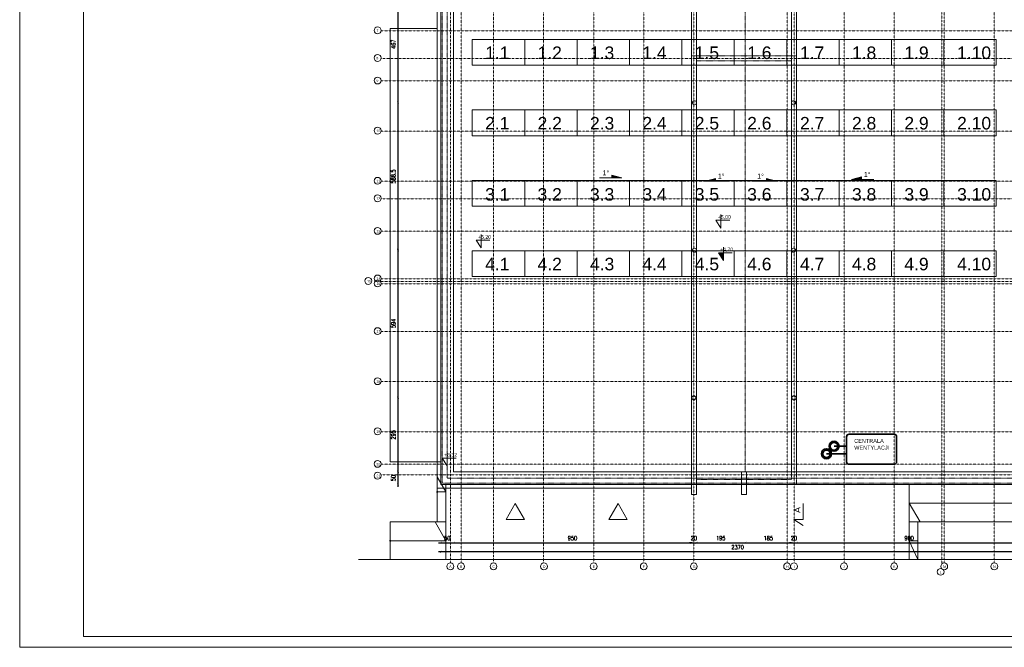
# Model space of a CAD drawing. Header units: millimetres. Extents: x -115268 to 140687, y -37779 to 24471.
# Tile 68 of 256: x 49908 to 53840, y -11877 to -9372. Entities that reach past the tile are written whole.
import ezdxf
from ezdxf.enums import TextEntityAlignment as Align

# ---------------------------------------------------------------- set-up
doc = ezdxf.new("R2010")
doc.units = ezdxf.units.MM
doc.header["$PDMODE"] = 2
doc.header["$PDSIZE"] = 1
for name, pattern in [('0.5_0.5', [10, 5, -5]), ('B$GRUBA', [0]), ('DASHDOT', [1, 0.5, -0.25, 0, -0.25])]:
    doc.linetypes.add(name, pattern=pattern)
doc.layers.get('0').update_dxf_attribs({"lineweight": 9})
for name, color, linetype, lineweight in [('A_CIENKA', 7, 'Continuous', 9), ('A_OSIE', 1, 'DASHDOT', 9), ('A_WIDOK', 253, 'Continuous', 9), ('\x9dciany', 7, 'Continuous', 9)]:
    doc.layers.add(name, color=color, linetype=linetype, lineweight=lineweight)
doc.layers.add('A_WYMIAR', color=253, linetype='Continuous', lineweight=5, transparency=0.2)
doc.styles.add('Arial', font='arial.ttf')
doc.styles.add('ARIAL 1.0', font='arial.ttf')
doc.styles.add('romans 1-100', font='romans.shx', dxfattribs={"width": 0.7, "height": 17})
doc.dimstyles.new('___SKALA_1_100', dxfattribs={"dimscale": 10, "dimtxt": 17, "dimasz": 0.8, "dimexe": 2, "dimexo": 2, "dimgap": 1, "dimtad": 1, "dimdec": 4, "dimrnd": 0.5, "dimdsep": 46, "dimtxsty": 'romans 1-100', "dimblk": 'ARCHTICK', "dimcen": 0.1, "dimdle": 1, "dimse1": 1, "dimse2": 1, "dimadec": 0, "dimazin": 0, "dimtfac": 1, "dimtdec": 4, "dimtix": 1, "dimtmove": 0, "dimatfit": 3, "dimldrblk": 'ARCHTICK', "dimfxl": 6, "dimfxlon": 1, "dimtolj": 1, "dimarcsym": 0})

# ---------------------------------------------------------------- blocks, each defined once
blk = doc.blocks.new('_ArchTick')
at = {"color": 0, "linetype": 'ByBlock', "const_width": 0.15}
blk.add_lwpolyline([(-0.5, -0.5), (0.5, 0.5)], dxfattribs=at)
blk = doc.blocks.new('*D555')
at = {"layer": 'A_WYMIAR', "color": 0, "lineweight": -2, "transparency": 16777216}
blk.add_line((53970.4, -11495.8), (51580.4, -11495.8), dxfattribs=at)
at = {"layer": 'Defpoints', "color": 0, "transparency": 16777216}
for p in [(51590.4, -11226.7), (53960.4, -11226.7), (51590.4, -11495.8)]:
    blk.add_point(p, dxfattribs=at)
at = {"layer": 'A_WYMIAR', "color": 0, "lineweight": -2, "transparency": 16777216, "xscale": 8, "yscale": 8, "zscale": 8, "rotation": 180}
blk.add_blockref('_ArchTick', (51590.4, -11495.8), dxfattribs=at)
at = {"layer": 'A_WYMIAR', "color": 0, "lineweight": -2, "transparency": 16777216, "xscale": 8, "yscale": 8, "zscale": 8}
blk.add_blockref('_ArchTick', (53960.4, -11495.8), dxfattribs=at)
at = {"layer": 'A_WYMIAR', "color": 0, "transparency": 16777216, "insert": (52775.4, -11477.3), "char_height": 17, "attachment_point": 5, "style": 'romans 1-100'}
blk.add_mtext('\\A1;2370', dxfattribs=at)
blk = doc.blocks.new('*D556')
at = {"layer": 'A_WYMIAR', "color": 0, "lineweight": -2, "transparency": 16777216}
blk.add_line((51580.4, -11459.8), (51650.5, -11459.8), dxfattribs=at)
at = {"layer": 'Defpoints', "color": 0, "transparency": 16777216}
for p in [(51590.4, -11173.7), (51640.5, -11173.7), (51640.5, -11459.8)]:
    blk.add_point(p, dxfattribs=at)
at = {"layer": 'A_WYMIAR', "color": 0, "lineweight": -2, "transparency": 16777216, "xscale": 8, "yscale": 8, "zscale": 8, "rotation": 180}
blk.add_blockref('_ArchTick', (51590.4, -11459.8), dxfattribs=at)
at = {"layer": 'A_WYMIAR', "color": 0, "lineweight": -2, "transparency": 16777216, "xscale": 8, "yscale": 8, "zscale": 8}
blk.add_blockref('_ArchTick', (51640.5, -11459.8), dxfattribs=at)
at = {"layer": 'A_WYMIAR', "color": 0, "transparency": 16777216, "insert": (51615.5, -11441.3), "char_height": 17, "attachment_point": 5, "style": 'romans 1-100'}
blk.add_mtext('\\A1;50', dxfattribs=at)
blk = doc.blocks.new('*D557')
at = {"layer": 'A_WYMIAR', "color": 0, "lineweight": -2, "transparency": 16777216}
blk.add_line((51630.5, -11459.8), (52600.4, -11459.8), dxfattribs=at)
at = {"layer": 'Defpoints', "color": 0, "transparency": 16777216}
for p in [(52590.4, -11161.1), (51640.5, -11173.7), (52590.4, -11459.8)]:
    blk.add_point(p, dxfattribs=at)
at = {"layer": 'A_WYMIAR', "color": 0, "lineweight": -2, "transparency": 16777216, "xscale": 8, "yscale": 8, "zscale": 8, "rotation": 180}
blk.add_blockref('_ArchTick', (51640.5, -11459.8), dxfattribs=at)
at = {"layer": 'A_WYMIAR', "color": 0, "lineweight": -2, "transparency": 16777216, "xscale": 8, "yscale": 8, "zscale": 8}
blk.add_blockref('_ArchTick', (52590.4, -11459.8), dxfattribs=at)
at = {"layer": 'A_WYMIAR', "color": 0, "transparency": 16777216, "insert": (52115.5, -11441.3), "char_height": 17, "attachment_point": 5, "style": 'romans 1-100'}
blk.add_mtext('\\A1;950', dxfattribs=at)
blk = doc.blocks.new('*D558')
at = {"layer": 'A_WYMIAR', "color": 0, "lineweight": -2, "transparency": 16777216}
for p, q in [((52590.4, -11459.8), (52582.4, -11459.8)), ((52590.4, -11459.8), (52610.4, -11459.8)), ((52610.4, -11459.8), (52618.4, -11459.8))]:
    blk.add_line(p, q, dxfattribs=at)
at = {"layer": 'Defpoints', "color": 0, "transparency": 16777216}
for p in [(52590.4, -11161.1), (52610.4, -11161.1), (52610.4, -11459.8)]:
    blk.add_point(p, dxfattribs=at)
at = {"layer": 'A_WYMIAR', "color": 0, "lineweight": -2, "transparency": 16777216, "xscale": 8, "yscale": 8, "zscale": 8}
blk.add_blockref('_ArchTick', (52590.4, -11459.8), dxfattribs=at)
at = {"layer": 'A_WYMIAR', "color": 0, "lineweight": -2, "transparency": 16777216, "xscale": 8, "yscale": 8, "zscale": 8, "rotation": 180}
blk.add_blockref('_ArchTick', (52610.4, -11459.8), dxfattribs=at)
at = {"layer": 'A_WYMIAR', "color": 0, "transparency": 16777216, "insert": (52600.4, -11441.3), "char_height": 17, "attachment_point": 5, "style": 'romans 1-100'}
blk.add_mtext('\\A1;20', dxfattribs=at)
blk = doc.blocks.new('*D559')
at = {"layer": 'A_WYMIAR', "color": 0, "lineweight": -2, "transparency": 16777216}
blk.add_line((52600.4, -11459.8), (52815.4, -11459.8), dxfattribs=at)
at = {"layer": 'Defpoints', "color": 0, "transparency": 16777216}
for p in [(52610.4, -11161.1), (52805.4, -11154.7), (52805.4, -11459.8)]:
    blk.add_point(p, dxfattribs=at)
at = {"layer": 'A_WYMIAR', "color": 0, "lineweight": -2, "transparency": 16777216, "xscale": 8, "yscale": 8, "zscale": 8, "rotation": 180}
blk.add_blockref('_ArchTick', (52610.4, -11459.8), dxfattribs=at)
at = {"layer": 'A_WYMIAR', "color": 0, "lineweight": -2, "transparency": 16777216, "xscale": 8, "yscale": 8, "zscale": 8}
blk.add_blockref('_ArchTick', (52805.4, -11459.8), dxfattribs=at)
at = {"layer": 'A_WYMIAR', "color": 0, "transparency": 16777216, "insert": (52707.9, -11441.3), "char_height": 17, "attachment_point": 5, "style": 'romans 1-100'}
blk.add_mtext('\\A1;195', dxfattribs=at)
blk = doc.blocks.new('*D560')
at = {"layer": 'A_WYMIAR', "color": 0, "lineweight": -2, "transparency": 16777216}
blk.add_line((52795.4, -11459.8), (53000.4, -11459.8), dxfattribs=at)
at = {"layer": 'Defpoints', "color": 0, "transparency": 16777216}
for p in [(52805.4, -11154.7), (52990.4, -11176.6), (52990.4, -11459.8)]:
    blk.add_point(p, dxfattribs=at)
at = {"layer": 'A_WYMIAR', "color": 0, "lineweight": -2, "transparency": 16777216, "xscale": 8, "yscale": 8, "zscale": 8, "rotation": 180}
blk.add_blockref('_ArchTick', (52805.4, -11459.8), dxfattribs=at)
at = {"layer": 'A_WYMIAR', "color": 0, "lineweight": -2, "transparency": 16777216, "xscale": 8, "yscale": 8, "zscale": 8}
blk.add_blockref('_ArchTick', (52990.4, -11459.8), dxfattribs=at)
at = {"layer": 'A_WYMIAR', "color": 0, "transparency": 16777216, "insert": (52897.9, -11441.3), "char_height": 17, "attachment_point": 5, "style": 'romans 1-100'}
blk.add_mtext('\\A1;185', dxfattribs=at)
blk = doc.blocks.new('*D561')
at = {"layer": 'A_WYMIAR', "color": 0, "lineweight": -2, "transparency": 16777216}
for p, q in [((52990.4, -11459.8), (52982.4, -11459.8)), ((52990.4, -11459.8), (53010.4, -11459.8)), ((53010.4, -11459.8), (53018.4, -11459.8))]:
    blk.add_line(p, q, dxfattribs=at)
at = {"layer": 'Defpoints', "color": 0, "transparency": 16777216}
for p in [(52990.4, -11176.6), (53010.4, -11176.6), (53010.4, -11459.8)]:
    blk.add_point(p, dxfattribs=at)
at = {"layer": 'A_WYMIAR', "color": 0, "lineweight": -2, "transparency": 16777216, "xscale": 8, "yscale": 8, "zscale": 8}
blk.add_blockref('_ArchTick', (52990.4, -11459.8), dxfattribs=at)
at = {"layer": 'A_WYMIAR', "color": 0, "lineweight": -2, "transparency": 16777216, "xscale": 8, "yscale": 8, "zscale": 8, "rotation": 180}
blk.add_blockref('_ArchTick', (53010.4, -11459.8), dxfattribs=at)
at = {"layer": 'A_WYMIAR', "color": 0, "transparency": 16777216, "insert": (53000.4, -11441.3), "char_height": 17, "attachment_point": 5, "style": 'romans 1-100'}
blk.add_mtext('\\A1;20', dxfattribs=at)
blk = doc.blocks.new('*D562')
at = {"layer": 'A_WYMIAR', "color": 0, "lineweight": -2, "transparency": 16777216}
blk.add_line((53000.4, -11459.8), (53920.3, -11459.8), dxfattribs=at)
at = {"layer": 'Defpoints', "color": 0, "transparency": 16777216}
for p in [(53010.4, -11176.6), (53910.3, -11169.3), (53910.3, -11459.8)]:
    blk.add_point(p, dxfattribs=at)
at = {"layer": 'A_WYMIAR', "color": 0, "lineweight": -2, "transparency": 16777216, "xscale": 8, "yscale": 8, "zscale": 8, "rotation": 180}
blk.add_blockref('_ArchTick', (53010.4, -11459.8), dxfattribs=at)
at = {"layer": 'A_WYMIAR', "color": 0, "lineweight": -2, "transparency": 16777216, "xscale": 8, "yscale": 8, "zscale": 8}
blk.add_blockref('_ArchTick', (53910.3, -11459.8), dxfattribs=at)
at = {"layer": 'A_WYMIAR', "color": 0, "transparency": 16777216, "insert": (53460.3, -11441.3), "char_height": 17, "attachment_point": 5, "style": 'romans 1-100'}
blk.add_mtext('\\A1;900', dxfattribs=at)
blk = doc.blocks.new('*D564')
at = {"layer": 'A_WYMIAR', "color": 0, "lineweight": -2, "transparency": 16777216}
blk.add_line((51418.7, -11236.7), (51418.7, -11166.6), dxfattribs=at)
at = {"layer": 'Defpoints', "color": 0, "transparency": 16777216}
for p in [(51418.7, -11176.6), (51670.4, -11176.6), (51670.4, -11226.7)]:
    blk.add_point(p, dxfattribs=at)
at = {"layer": 'A_WYMIAR', "color": 0, "lineweight": -2, "transparency": 16777216, "xscale": 8, "yscale": 8, "zscale": 8}
for p, rotation in [((51418.7, -11176.6), 90), ((51418.7, -11226.7), 270)]:
    blk.add_blockref('_ArchTick', p, dxfattribs=dict(at, rotation=rotation))
at = {"layer": 'A_WYMIAR', "color": 0, "transparency": 16777216, "insert": (51400.2, -11201.6), "char_height": 17, "attachment_point": 5, "rotation": 90, "style": 'romans 1-100'}
blk.add_mtext('\\A1;50', dxfattribs=at)
blk = doc.blocks.new('*D565')
at = {"layer": 'A_WYMIAR', "color": 0, "lineweight": -2, "transparency": 16777216}
blk.add_line((51418.7, -11186.6), (51418.7, -10871.4), dxfattribs=at)
at = {"layer": 'Defpoints', "color": 0, "transparency": 16777216}
for p in [(51418.7, -10881.4), (52600.4, -10881.4), (51670.4, -11176.6)]:
    blk.add_point(p, dxfattribs=at)
at = {"layer": 'A_WYMIAR', "color": 0, "lineweight": -2, "transparency": 16777216, "xscale": 8, "yscale": 8, "zscale": 8}
for p, rotation in [((51418.7, -10881.4), 90), ((51418.7, -11176.6), 270)]:
    blk.add_blockref('_ArchTick', p, dxfattribs=dict(at, rotation=rotation))
at = {"layer": 'A_WYMIAR', "color": 0, "transparency": 16777216, "insert": (51400.2, -11029), "char_height": 17, "attachment_point": 5, "rotation": 90, "style": 'romans 1-100'}
blk.add_mtext('\\A1;295', dxfattribs=at)
blk = doc.blocks.new('*D566')
at = {"layer": 'A_WYMIAR', "color": 0, "lineweight": -2, "transparency": 16777216}
blk.add_line((51418.7, -10891.4), (51418.7, -10277.1), dxfattribs=at)
at = {"layer": 'Defpoints', "color": 0, "transparency": 16777216}
for p in [(51418.7, -10287.1), (52602.4, -10287.1), (52600.4, -10881.4)]:
    blk.add_point(p, dxfattribs=at)
at = {"layer": 'A_WYMIAR', "color": 0, "lineweight": -2, "transparency": 16777216, "xscale": 8, "yscale": 8, "zscale": 8}
for p, rotation in [((51418.7, -10287.1), 90), ((51418.7, -10881.4), 270)]:
    blk.add_blockref('_ArchTick', p, dxfattribs=dict(at, rotation=rotation))
at = {"layer": 'A_WYMIAR', "color": 0, "transparency": 16777216, "insert": (51400.2, -10584.3), "char_height": 17, "attachment_point": 5, "rotation": 90, "style": 'romans 1-100'}
blk.add_mtext('\\A1;594', dxfattribs=at)
blk = doc.blocks.new('*D567')
at = {"layer": 'A_WYMIAR', "color": 0, "lineweight": -2, "transparency": 16777216}
blk.add_line((51418.7, -10302.1), (51418.7, -9693.5), dxfattribs=at)
at = {"layer": 'Defpoints', "color": 0, "transparency": 16777216}
for p in [(51418.7, -9703.5), (52602.4, -9703.5), (52602.4, -10292.1)]:
    blk.add_point(p, dxfattribs=at)
at = {"layer": 'A_WYMIAR', "color": 0, "lineweight": -2, "transparency": 16777216, "xscale": 8, "yscale": 8, "zscale": 8}
for p, rotation in [((51418.7, -9703.5), 90), ((51418.7, -10292.1), 270)]:
    blk.add_blockref('_ArchTick', p, dxfattribs=dict(at, rotation=rotation))
at = {"layer": 'A_WYMIAR', "color": 0, "transparency": 16777216, "insert": (51400.2, -9997.8), "char_height": 17, "attachment_point": 5, "rotation": 90, "style": 'romans 1-100'}
blk.add_mtext('\\A1;588.5', dxfattribs=at)
blk = doc.blocks.new('*D568')
at = {"layer": 'A_WYMIAR', "color": 0, "lineweight": -2, "transparency": 16777216}
blk.add_line((51418.7, -9713.5), (51418.7, -9226.7), dxfattribs=at)
at = {"layer": 'Defpoints', "color": 0, "transparency": 16777216}
for p in [(51418.7, -9236.7), (52590.4, -9236.7), (52602.4, -9703.5)]:
    blk.add_point(p, dxfattribs=at)
at = {"layer": 'A_WYMIAR', "color": 0, "lineweight": -2, "transparency": 16777216, "xscale": 8, "yscale": 8, "zscale": 8}
for p, rotation in [((51418.7, -9236.7), 90), ((51418.7, -9703.5), 270)]:
    blk.add_blockref('_ArchTick', p, dxfattribs=dict(at, rotation=rotation))
at = {"layer": 'A_WYMIAR', "color": 0, "transparency": 16777216, "insert": (51400.2, -9470.1), "char_height": 17, "attachment_point": 5, "rotation": 90, "style": 'romans 1-100'}
blk.add_mtext('\\A1;467', dxfattribs=at)

msp = doc.modelspace()

# ---------------------------------------------------------------- hatches: boundary and pattern name
at = {"layer": 'A_CIENKA', "transparency": 33554687}
h = msp.add_hatch(color=256, dxfattribs=at)
h.dxf.hatch_style = 1
h.paths.add_polyline_path([(52273.21023, -9992.23331), (52313.21023, -10003.23331), (52273.21023, -10003.23331), (52273.21023, -10002.23331)])
h = msp.add_hatch(color=256, dxfattribs=at)
h.dxf.hatch_style = 1
h.paths.add_polyline_path([(52686.34822, -10005.67992), (52646.34822, -10016.67992), (52686.34822, -10016.67992), (52686.34822, -10015.67992)])
h = msp.add_hatch(color=256, dxfattribs=at)
h.dxf.hatch_style = 1
h.paths.add_polyline_path([(52890.94072, -10005.67992), (52930.94072, -10016.67992), (52890.94072, -10016.67992), (52890.94072, -10015.67992)])
h = msp.add_hatch(color=256, dxfattribs=at)
h.dxf.hatch_style = 1
h.paths.add_polyline_path([(53269.66417, -9999), (53229.66417, -10010), (53269.66417, -10010), (53269.66417, -10009)])
h = msp.add_hatch(color=256, dxfattribs=at)
h.dxf.hatch_style = 1
h.paths.add_polyline_path([(52718.18834, -10302.49594), (52698.18834, -10302.49594), (52718.18834, -10333.27902)])

# ---------------------------------------------------------------- linework, layer by layer
for p, q in [((53460.39926, -11376.67992), (53460.39926, -11226.67992)), ((53460.39926, -11301.67992), (53960.39926, -11301.67992)), ((53460.39926, -11301.67992), (53503.70053, -11376.67992)), ((53960.39926, -11376.67992), (53460.39926, -11376.67992)), ((53460.39926, -11526.67992), (53460.39926, -11376.67992)), ((53495.39926, -11526.67992), (53495.39926, -11376.67992)), ((53495.39926, -11451.67992), (53460.39926, -11451.67992)), ((53460.39926, -11451.67992), (53495.39926, -11526.67992))]:
    msp.add_line(p, q)
at = {"layer": 'A_CIENKA'}
for p, q in [((52590.39926, -11176.57027), (52590.39926, -9236.67992)), ((52610.39926, -11176.57027), (52610.39926, -9236.67992)), ((52990.39926, -9236.67992), (52990.39926, -11176.57027)), ((53010.39926, -11176.57027), (53010.39926, -9236.67992)), ((52223.21023, -10003.23331), (52313.21023, -10003.23331)), ((52273.21023, -10002.23331), (52273.21023, -9992.23331)), ((52273.21023, -9992.23331), (52313.21023, -10003.23331)), ((52273.21023, -10003.23331), (52273.21023, -10002.23331)), ((52686.34822, -10005.67992), (52646.34822, -10016.67992)), ((52736.34822, -10016.67992), (52646.34822, -10016.67992)), ((52686.34822, -10015.67992), (52686.34822, -10005.67992)), ((52686.34822, -10016.67992), (52686.34822, -10015.67992)), ((52840.94072, -10016.67992), (52930.94072, -10016.67992)), ((52890.94072, -10015.67992), (52890.94072, -10005.67992)), ((52890.94072, -10005.67992), (52930.94072, -10016.67992)), ((52890.94072, -10016.67992), (52890.94072, -10015.67992)), ((53269.66417, -9999), (53229.66417, -10010)), ((53319.66417, -10010), (53229.66417, -10010)), ((53269.66417, -10009), (53269.66417, -9999)), ((53269.66417, -10010), (53269.66417, -10009)), ((51615.50891, -11121.6953), (51595.50891, -11121.6953)), ((51595.50891, -11121.6953), (51615.50891, -11152.47838)), ((51615.50891, -11099.05024), (51615.50891, -11152.47838)), ((51615.50891, -11121.6953), (51650.4193, -11121.6953)), ((54110.39926, -11526.67992), (51261.47989, -11526.67992))]:
    msp.add_line(p, q, dxfattribs=at)
at = {"layer": 'A_CIENKA', "linetype": '0.5_0.5', "ltscale": 0.02}
msp.add_line((52805.39926, -11176.57027), (52805.39926, -9236.67992), dxfattribs=at)
at = {"layer": 'A_CIENKA', "linetype": '0.5_0.5'}
msp.add_line((53010.39926, -10016.67992), (53010.39926, -11176.57027), dxfattribs=at)
at = {"layer": 'A_CIENKA', "lineweight": 35, "ltscale": 0.2}
for p, q in [((53210.2896, -11036.57027), (53210.2896, -11136.57027)), ((53400.2896, -11026.57027), (53220.2896, -11026.57027)), ((53410.2896, -11036.57027), (53410.2896, -11136.57027)), ((53400.2896, -11146.57027), (53220.2896, -11146.57027))]:
    msp.add_line(p, q, dxfattribs=at)
at = {"layer": 'A_CIENKA'}
for points in [[(49907.66685, -7676.47358), (55847.66685, -7676.47358), (55847.66685, -11876.90215), (49907.66685, -11876.90215), (49907.66685, -7676.47358)], [(51575.39926, -9226.67992), (51575.39926, -11241.67992), (52590.39926, -11241.67992)], [(52708.77441, -10150.27629), (52708.77441, -10203.70443), (52688.77441, -10172.92135), (52708.77441, -10172.92135), (52743.6848, -10172.92135)], [(51750.9152, -10229.85088), (51750.9152, -10283.27902), (51730.9152, -10252.49594), (51750.9152, -10252.49594), (51785.8256, -10252.49594)], [(52718.18834, -10279.85088), (52718.18834, -10333.27902), (52698.18834, -10302.49594), (52718.18834, -10302.49594), (52753.09873, -10302.49594)], [(53036.52276, -11303.51814), (53036.52276, -11366.90396), (52999.92694, -11366.90396), (53036.52276, -11390.76578)]]:
    msp.add_lwpolyline(points, dxfattribs=at)
for points in [[(50162.23828, -7718.90215), (55799.31832, -7718.90215), (55799.31832, -11834.47358), (50162.23828, -11834.47358)], [(51886.8097, -11303.51814), (51850.21388, -11366.90396), (51923.40552, -11366.90396)], [(52297.48541, -11303.51814), (52260.8896, -11366.90396), (52334.08123, -11366.90396)]]:
    msp.add_lwpolyline(points, close=True, dxfattribs=at)
at = {"layer": 'A_CIENKA', "ltscale": 0.2}
msp.add_lwpolyline([(53210.39926, -8806.67992), (53960.39926, -8806.67992), (53960.39926, -11226.67992), (51590.39926, -11226.67992), (51590.39926, -8806.67992), (53210.39926, -8806.67992)], dxfattribs=at)
msp.add_lwpolyline([(51640.50891, -8856.78957), (53910.2896, -8856.78957), (53910.2896, -11176.57027), (51640.50891, -11176.57027)], close=True, dxfattribs=at)
at = {"layer": 'A_CIENKA', "color": 8}
for points in [[(51924.68855, -9554.21054), (51715.38855, -9554.21054), (51715.38855, -9451.43524), (51924.68855, -9451.43524), (51924.68855, -9554.21054)], [(52133.98855, -9554.21054), (51924.68855, -9554.21054), (51924.68855, -9451.43524), (52133.98855, -9451.43524), (52133.98855, -9554.21054)], [(52343.28855, -9554.21054), (52133.98855, -9554.21054), (52133.98855, -9451.43524), (52343.28855, -9451.43524), (52343.28855, -9554.21054)], [(52552.58855, -9554.21054), (52343.28855, -9554.21054), (52343.28855, -9451.43524), (52552.58855, -9451.43524), (52552.58855, -9554.21054)], [(52761.88855, -9554.21054), (52552.58855, -9554.21054), (52552.58855, -9451.43524), (52761.88855, -9451.43524), (52761.88855, -9554.21054)], [(52971.18855, -9554.21054), (52761.88855, -9554.21054), (52761.88855, -9451.43524), (52971.18855, -9451.43524), (52971.18855, -9554.21054)], [(53180.48855, -9554.21054), (52971.18855, -9554.21054), (52971.18855, -9451.43524), (53180.48855, -9451.43524), (53180.48855, -9554.21054)], [(53389.78855, -9554.21054), (53180.48855, -9554.21054), (53180.48855, -9451.43524), (53389.78855, -9451.43524), (53389.78855, -9554.21054)], [(53599.08855, -9554.21054), (53389.78855, -9554.21054), (53389.78855, -9451.43524), (53599.08855, -9451.43524), (53599.08855, -9554.21054)], [(53808.38855, -9554.21054), (53599.08855, -9554.21054), (53599.08855, -9451.43524), (53808.38855, -9451.43524), (53808.38855, -9554.21054)], [(51924.68855, -9835.33106), (51715.38855, -9835.33106), (51715.38855, -9732.55575), (51924.68855, -9732.55575), (51924.68855, -9835.33106)], [(52133.98855, -9835.33106), (51924.68855, -9835.33106), (51924.68855, -9732.55575), (52133.98855, -9732.55575), (52133.98855, -9835.33106)], [(52343.28855, -9835.33106), (52133.98855, -9835.33106), (52133.98855, -9732.55575), (52343.28855, -9732.55575), (52343.28855, -9835.33106)], [(52552.58855, -9835.33106), (52343.28855, -9835.33106), (52343.28855, -9732.55575), (52552.58855, -9732.55575), (52552.58855, -9835.33106)], [(52761.88855, -9835.33106), (52552.58855, -9835.33106), (52552.58855, -9732.55575), (52761.88855, -9732.55575), (52761.88855, -9835.33106)], [(52971.18855, -9835.33106), (52761.88855, -9835.33106), (52761.88855, -9732.55575), (52971.18855, -9732.55575), (52971.18855, -9835.33106)], [(53180.48855, -9835.33106), (52971.18855, -9835.33106), (52971.18855, -9732.55575), (53180.48855, -9732.55575), (53180.48855, -9835.33106)], [(53389.78855, -9835.33106), (53180.48855, -9835.33106), (53180.48855, -9732.55575), (53389.78855, -9732.55575), (53389.78855, -9835.33106)], [(53599.08855, -9835.33106), (53389.78855, -9835.33106), (53389.78855, -9732.55575), (53599.08855, -9732.55575), (53599.08855, -9835.33106)], [(53808.38855, -9835.33106), (53599.08855, -9835.33106), (53599.08855, -9732.55575), (53808.38855, -9732.55575), (53808.38855, -9835.33106)], [(51924.68855, -10116.45157), (51715.38855, -10116.45157), (51715.38855, -10013.67626), (51924.68855, -10013.67626), (51924.68855, -10116.45157)], [(52133.98855, -10116.45157), (51924.68855, -10116.45157), (51924.68855, -10013.67626), (52133.98855, -10013.67626), (52133.98855, -10116.45157)], [(52343.28855, -10116.45157), (52133.98855, -10116.45157), (52133.98855, -10013.67626), (52343.28855, -10013.67626), (52343.28855, -10116.45157)], [(52552.58855, -10116.45157), (52343.28855, -10116.45157), (52343.28855, -10013.67626), (52552.58855, -10013.67626), (52552.58855, -10116.45157)], [(52761.88855, -10116.45157), (52552.58855, -10116.45157), (52552.58855, -10013.67626), (52761.88855, -10013.67626), (52761.88855, -10116.45157)], [(52971.18855, -10116.45157), (52761.88855, -10116.45157), (52761.88855, -10013.67626), (52971.18855, -10013.67626), (52971.18855, -10116.45157)], [(53180.48855, -10116.45157), (52971.18855, -10116.45157), (52971.18855, -10013.67626), (53180.48855, -10013.67626), (53180.48855, -10116.45157)], [(53389.78855, -10116.45157), (53180.48855, -10116.45157), (53180.48855, -10013.67626), (53389.78855, -10013.67626), (53389.78855, -10116.45157)], [(53599.08855, -10116.45157), (53389.78855, -10116.45157), (53389.78855, -10013.67626), (53599.08855, -10013.67626), (53599.08855, -10116.45157)], [(53808.38855, -10116.45157), (53599.08855, -10116.45157), (53599.08855, -10013.67626), (53808.38855, -10013.67626), (53808.38855, -10116.45157)], [(51924.68855, -10397.57208), (51715.38855, -10397.57208), (51715.38855, -10294.79678), (51924.68855, -10294.79678), (51924.68855, -10397.57208)], [(52133.98855, -10397.57208), (51924.68855, -10397.57208), (51924.68855, -10294.79678), (52133.98855, -10294.79678), (52133.98855, -10397.57208)], [(52343.28855, -10397.57208), (52133.98855, -10397.57208), (52133.98855, -10294.79678), (52343.28855, -10294.79678), (52343.28855, -10397.57208)], [(52552.58855, -10397.57208), (52343.28855, -10397.57208), (52343.28855, -10294.79678), (52552.58855, -10294.79678), (52552.58855, -10397.57208)], [(52761.88855, -10397.57208), (52552.58855, -10397.57208), (52552.58855, -10294.79678), (52761.88855, -10294.79678), (52761.88855, -10397.57208)], [(52971.18855, -10397.57208), (52761.88855, -10397.57208), (52761.88855, -10294.79678), (52971.18855, -10294.79678), (52971.18855, -10397.57208)], [(53180.48855, -10397.57208), (52971.18855, -10397.57208), (52971.18855, -10294.79678), (53180.48855, -10294.79678), (53180.48855, -10397.57208)], [(53389.78855, -10397.57208), (53180.48855, -10397.57208), (53180.48855, -10294.79678), (53389.78855, -10294.79678), (53389.78855, -10397.57208)], [(53599.08855, -10397.57208), (53389.78855, -10397.57208), (53389.78855, -10294.79678), (53599.08855, -10294.79678), (53599.08855, -10397.57208)], [(53808.38855, -10397.57208), (53599.08855, -10397.57208), (53599.08855, -10294.79678), (53808.38855, -10294.79678), (53808.38855, -10397.57208)]]:
    msp.add_lwpolyline(points, dxfattribs=at)
at = {"layer": 'A_CIENKA'}
for centre in [(52602.39926, -9703.50565), (52998.39926, -9703.50565), (52602.39926, -10292.14343), (52998.39926, -10292.14343), (52600.39926, -10881.36367), (53000.39926, -10881.36367)]:
    msp.add_circle(centre, 8, dxfattribs=at)
at = {"layer": 'A_CIENKA', "lineweight": 35, "ltscale": 0.2}
for centre, start, end in [((53220.2896, -11036.57027), 90, 180), ((53400.2896, -11036.57027), 360, 90), ((53220.2896, -11136.57027), 180, 270), ((53400.2896, -11136.57027), 270, 360)]:
    msp.add_arc(centre, 10, start, end, dxfattribs=at)
at = {"layer": 'A_OSIE', "ltscale": 0.3, "transparency": 33554559}
for p, q in [((51627.89926, -8493.04361), (51627.89926, -11540.31623)), ((51670.39926, -8493.04361), (51670.39926, -11540.31623)), ((51800.39926, -11540.31623), (51800.15244, -8493.04357)), ((52000.39926, -11540.31623), (52000.39926, -8492.96991)), ((52200.39926, -11540.31623), (52200.39926, -8493.04361)), ((52400.39926, -11540.31623), (52400.39926, -8493.04361)), ((52600.39926, -11540.31623), (52600.39926, -8493.04361)), ((52972.89926, -8493.04361), (52972.89926, -11540.31623)), ((53000.39926, -11540.31623), (53000.39926, -8493.04361)), ((53200.39926, -8493.04361), (53200.39926, -11540.31623)), ((53400.39926, -8493.04361), (53400.39926, -11540.31623)), ((53590.39926, -8488.79924), (53590.39926, -11546.65893)), ((53600.39926, -8493.04361), (53600.39926, -11540.31623)), ((53800.39926, -8493.04361), (53800.39926, -11540.31623)), ((54251.73825, -9416.67992), (51350.77586, -9416.67992)), ((51350.77586, -9526.67992), (54251.73825, -9526.67992)), ((54251.73825, -9616.67992), (51350.77586, -9616.67992)), ((54251.73825, -9816.67992), (51350.77586, -9816.67992)), ((54251.73825, -10016.67992), (51350.77586, -10016.67992)), ((51350.77586, -10086.67992), (54251.73825, -10086.67992)), ((54251.73825, -10216.67992), (51350.77586, -10216.67992)), ((54251.73825, -10406.67992), (51350.77586, -10406.67992)), ((54254.43363, -10416.67992), (51350.77586, -10416.67992)), ((54251.73825, -10426.67992), (51350.77586, -10426.67992)), ((54251.73825, -10616.67992), (51350.77586, -10616.67992)), ((54251.73825, -10816.67992), (51350.77586, -10816.67992)), ((54251.73825, -11016.67992), (51350.77586, -11016.67992)), ((54251.73825, -11146.67992), (51350.77586, -11146.67992)), ((51350.77586, -11189.17992), (54252.10266, -11189.17992))]:
    msp.add_line(p, q, dxfattribs=at)
at = {"layer": 'A_WIDOK', "linetype": '0.5_0.5'}
for p in [(51590.39926, -9226.67992), (52590.39926, -11226.67992)]:
    msp.add_line(p, (51590.39926, -11226.67992), dxfattribs=at)
at = {"layer": 'A_WIDOK', "linetype": '0.5_0.5', "ltscale": 0.02}
for points in [[(51595.50891, -8811.78957), (53955.2896, -8811.78957), (53955.2896, -11221.57027), (51595.50891, -11221.57027)], [(51615.50891, -8831.78957), (53935.2896, -8831.78957), (53935.2896, -11201.57027), (51615.50891, -11201.57027)], [(52590.39926, -9516.67992), (53010.39926, -9516.67992), (53010.39926, -11226.67992), (52590.39926, -11226.67992)], [(52610.39926, -9536.67992), (52990.39926, -9536.67992), (52990.39926, -11206.67992), (52610.39926, -11206.67992)]]:
    msp.add_lwpolyline(points, close=True, dxfattribs=at)
at = {"layer": 'A_WYMIAR', "color": 5, "lineweight": 35}
msp.add_line((53160.2896, -11074.57387), (53210.2896, -11074.57387), dxfattribs=at)
at = {"layer": 'A_WYMIAR', "color": 1, "lineweight": 35}
msp.add_line((53130.2896, -11104.57387), (53210.2896, -11104.57387), dxfattribs=at)
at = {"layer": 'A_WYMIAR'}
for centre in [(51337.25793, -9414.96027), (51337.25793, -9524.96027), (51337.25793, -9614.96027), (51337.25793, -9814.96027), (51337.25793, -10014.96027), (51337.25793, -10084.96027), (51337.25793, -10214.96027), (51300.13453, -10414.96027), (51337.25793, -10404.96027), (51337.25793, -10424.96027), (51337.25793, -10614.96027), (51337.25793, -10814.96027), (51337.25793, -11014.96027), (51337.25793, -11144.96027), (51337.44014, -11191.98173), (51627.89926, -11553.9431), (51670.39926, -11553.9431), (51800.1866, -11553.9431), (52001.8146, -11553.9431), (52200.39926, -11553.9431), (52400.39926, -11553.9431), (52600.39926, -11553.9431), (52972.89926, -11553.9431), (53000.39926, -11553.9431), (53200.39926, -11553.9431), (53400.39926, -11553.9431), (53586.22649, -11575.72481), (53600.39926, -11553.9431), (53800.39926, -11553.9431)]:
    msp.add_circle(centre, 13.62687, dxfattribs=at)
at = {"layer": 'A_WYMIAR', "color": 1, "lineweight": 35}
for radius in [20, 15]:
    msp.add_circle((53130.2896, -11104.57387), radius, dxfattribs=at)
at = {"layer": 'A_WYMIAR', "color": 5, "lineweight": 35}
for radius in [20, 15]:
    msp.add_circle((53160.2896, -11074.57387), radius, dxfattribs=at)
at = {"layer": '\x9dciany'}
for p, q in [((51387.89926, -9406.67992), (51387.89926, -11136.67992)), ((51387.89926, -9406.67992), (51575.39926, -9406.67992)), ((51387.89926, -11136.67992), (51590.39926, -11136.67992)), ((51575.39926, -11136.67992), (51575.39926, -11376.67992)), ((51610.39926, -11256.67992), (51575.39926, -11196.05814)), ((51610.39926, -11226.67992), (51610.39926, -11376.67992)), ((51575.39926, -11256.67992), (51610.39926, -11256.67992)), ((51387.89926, -11376.67992), (51387.89926, -11526.67992)), ((51610.39926, -11376.67992), (51387.89926, -11376.67992)), ((51610.39926, -11451.67992), (51567.09799, -11376.67992)), ((51610.39926, -11376.67992), (51610.39926, -11526.67992)), ((51387.89926, -11451.67992), (51610.39926, -11451.67992))]:
    msp.add_line(p, q, dxfattribs=at)
for points in [[(52610.39926, -11266.67992), (52610.39926, -11176.67992), (52590.39926, -11176.67992), (52590.39926, -11266.67992)], [(52810.39926, -11266.67992), (52810.39926, -11176.67992), (52790.39926, -11176.67992), (52790.39926, -11266.67992)]]:
    msp.add_lwpolyline(points, close=True, dxfattribs=at)
for centre in [(51575.39926, -11256.67992), (51387.89926, -11451.67992)]:
    msp.add_circle(centre, 2, dxfattribs=at)

# ---------------------------------------------------------------- texts
at = {"style": 'Arial', "width": 1.001249}
msp.add_text('A', height=25, rotation=90, dxfattribs=at).set_placement((53025.87405, -11340.68662), (53025.87405, -11317.31162), align=Align.FIT)
at = {"layer": 'A_CIENKA', "color": 8, "linetype": 'B$GRUBA', "style": 'ARIAL 1.0'}
for s, p in [('1.1', (51766.8315, -9529.15089)), ('1.2', (51976.1315, -9529.15089)), ('1.3', (52185.4315, -9529.15089)), ('1.4', (52394.7315, -9529.15089)), ('1.5', (52604.0315, -9529.15089)), ('1.6', (52813.3315, -9529.15089)), ('1.7', (53024.3422, -9529.15089)), ('1.8', (53231.9315, -9529.15089)), ('1.9', (53441.2315, -9529.15089)), ('1.10', (53651.8422, -9529.15089)), ('2.1', (51766.8315, -9810.2714)), ('2.2', (51976.1315, -9810.2714)), ('2.3', (52185.4315, -9810.2714)), ('2.4', (52394.7315, -9810.2714)), ('2.5', (52604.0315, -9810.2714)), ('2.6', (52813.3315, -9810.2714)), ('2.7', (53024.3422, -9810.2714)), ('2.8', (53231.9315, -9810.2714)), ('2.9', (53441.2315, -9810.2714)), ('2.10', (53651.8422, -9810.2714)), ('3.1', (51766.8315, -10094.39557)), ('3.2', (51976.1315, -10094.39557)), ('3.3', (52185.4315, -10094.39557)), ('3.4', (52394.7315, -10094.39557)), ('3.5', (52604.0315, -10094.39557)), ('3.6', (52813.3315, -10094.39557)), ('3.7', (53024.3422, -10094.39557)), ('3.8', (53231.9315, -10094.39557)), ('3.9', (53441.2315, -10094.39557)), ('3.10', (53651.8422, -10094.39557)), ('4.1', (51766.8315, -10372.51243)), ('4.2', (51976.1315, -10372.51243)), ('4.3', (52185.4315, -10372.51243)), ('4.4', (52394.7315, -10372.51243)), ('4.5', (52604.0315, -10372.51243)), ('4.6', (52813.3315, -10372.51243)), ('4.7', (53024.3422, -10372.51243)), ('4.8', (53231.9315, -10372.51243)), ('4.9', (53441.2315, -10372.51243)), ('4.10', (53651.8422, -10372.51243))]:
    msp.add_text(s, height=50, dxfattribs=at).set_placement(p)
at = {"layer": 'A_CIENKA', "attachment_point": 1}
for s, width, insert, char_height in [('1%%D', 260, (52235.91631, -9973.23331), 20), ('1%%D', 260, (52696.34822, -9986.67992), 20), ('1%%D', 260, (52853.6468, -9986.67992), 20), ('1%%D', 260, (53279.66417, -9980), 20), ('+5,00', 48.770906, (52695.78616, -10152.30562), 15), ('+5,20', 48.770906, (51737.92696, -10231.88022), 15), ('+4,70', 48.770906, (52705.2001, -10281.88022), 15), ('+6,32', 104.1528188, (51602.52067, -11101.07958), 15)]:
    msp.add_mtext_dynamic_manual_height_columns(s, width=width, gutter_width=17.5, heights=[0], dxfattribs=dict(at, insert=insert, char_height=char_height))
at = {"layer": 'A_WYMIAR', "color": 7, "lineweight": 35}
for s, p in [('CENTRALA ', (53240.901, -11061.16894)), ('WENTYLACJI', (53240.901, -11088.16799))]:
    msp.add_text(s, height=16, rotation=360, dxfattribs=at).set_placement(p)
at = {"layer": 'A_WYMIAR', "char_height": 10, "attachment_point": 1, "style": 'Arial'}
for s, insert in [('7', (51332.4687, -9411.00943)), ('8', (51332.4687, -9521.00943)), ('9', (51332.4687, -9611.00943)), ('10', (51332.4687, -9811.00943)), ('11', (51332.4687, -10011.00943)), ('12', (51332.4687, -10081.00943)), ('13', (51332.4687, -10211.00943)), ('15', (51295.3453, -10411.00943)), ('14', (51332.4687, -10401.00943)), ('16', (51332.4687, -10421.00943)), ('17', (51332.4687, -10611.00943)), ('18', (51332.4687, -10811.00943)), ('19', (51332.4687, -11011.00943)), ('20', (51332.4687, -11141.00943)), ('21', (51332.65091, -11188.03089)), ('A', (51623.11002, -11549.99226)), (' B', (51662.1493, -11549.99226)), (' C', (51791.93664, -11549.99226)), (' D', (51993.56464, -11549.99226)), (' E', (52192.1493, -11549.99226)), (' F', (52392.1493, -11549.99226)), (' G', (52592.1493, -11549.99226)), (' H', (52964.6493, -11549.99226)), ('  I', (52992.1493, -11549.99226)), (' J', (53192.1493, -11549.99226)), (' K', (53392.1493, -11549.99226)), (' M', (53592.1493, -11549.99226)), (' N', (53792.1493, -11549.99226)), (' L', (53577.97653, -11571.77398))]:
    msp.add_mtext_dynamic_manual_height_columns(s, width=473.6976626, gutter_width=1.25, heights=[0], dxfattribs=dict(at, insert=insert))

# ---------------------------------------------------------------- dimensions: what is measured, and where the dimension line sits
at = {"layer": 'A_WYMIAR'}
for base, p1, p2, picture, middle in [((51418.65561, -9236.67992), (52602.39926, -9703.50565), (52590.39926, -9236.67992), '*D568', (51400.15561, -9470.09278)), ((51418.65561, -9703.50565), (52602.39926, -10292.14343), (52602.39926, -9703.50565), '*D567', (51400.15561, -9997.82454)), ((51418.65561, -10287.14343), (52600.39926, -10881.36367), (52602.39926, -10287.14343), '*D566', (51400.15561, -10584.25355)), ((51418.65561, -10881.36367), (51670.39926, -11176.57027), (52600.39926, -10881.36367), '*D565', (51400.15561, -11028.96697))]:
    dim = msp.add_linear_dim(base=base, p1=p1, p2=p2, angle=90, dimstyle='___SKALA_1_100', override={"dimtmove": 1}, dxfattribs=at)
    dim.commit()
    dim.dimension.update_dxf_attribs({"geometry": picture, "text_midpoint": middle})
dim = msp.add_linear_dim(base=(51418.65561, -11176.570266), p1=(51670.399256, -11226.679919), p2=(51670.399256, -11176.570266), angle=90, dimstyle='___SKALA_1_100', dxfattribs=at)
dim.commit()
dim.dimension.update_dxf_attribs({"geometry": '*D564', "text_midpoint": (51400.15561, -11201.625093)})
for base, p1, p2, picture, middle in [((52590.399256, -11459.777322), (51640.508909, -11173.652417), (52590.399256, -11161.094488), '*D557', (52115.454082, -11441.277322)), ((52610.39926, -11459.77732), (52590.39926, -11161.09449), (52610.39926, -11161.09449), '*D558', (52600.39926, -11441.27732)), ((52805.39926, -11459.77732), (52610.39926, -11161.09449), (52805.39926, -11154.7436), '*D559', (52707.89926, -11441.27732)), ((52990.39926, -11459.77732), (52805.39926, -11154.7436), (52990.39926, -11176.57027), '*D560', (52897.89926, -11441.27732)), ((53010.39926, -11459.77732), (52990.39926, -11176.57027), (53010.39926, -11176.57027), '*D561', (53000.39926, -11441.27732)), ((53910.2896, -11459.77732), (53010.39926, -11176.57027), (53910.2896, -11169.31106), '*D562', (53460.34443, -11441.27732))]:
    dim = msp.add_linear_dim(base=base, p1=p1, p2=p2, dimstyle='___SKALA_1_100', override={"dimtmove": 1}, dxfattribs=at)
    dim.commit()
    dim.dimension.update_dxf_attribs({"geometry": picture, "text_midpoint": middle})
for base, p1, p2, picture, middle in [((51640.508909, -11459.777322), (51590.399256, -11173.652417), (51640.508909, -11173.652417), '*D556', (51615.454082, -11441.277322)), ((51590.39926, -11495.75765), (53960.39926, -11226.67992), (51590.39926, -11226.67992), '*D555', (52775.39926, -11477.25765))]:
    dim = msp.add_linear_dim(base=base, p1=p1, p2=p2, dimstyle='___SKALA_1_100', dxfattribs=at)
    dim.commit()
    dim.dimension.update_dxf_attribs({"geometry": picture, "text_midpoint": middle})

doc.saveas('drawing.dxf')
